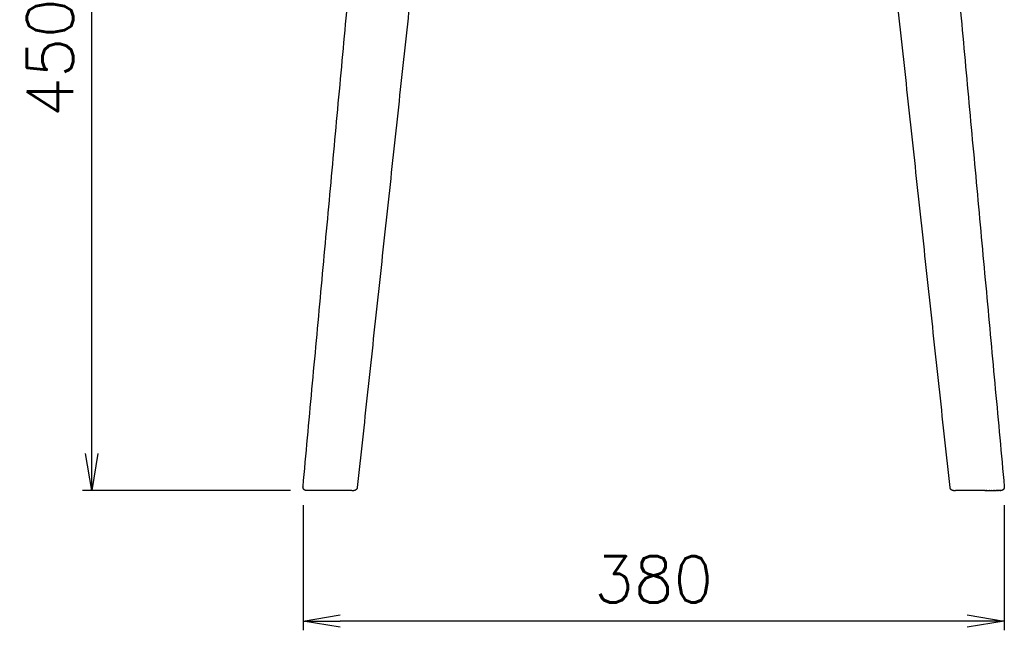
# Model space of a CAD drawing. Extents: x 4518 to 9249, y 4874 to 7665.
# Tile 2 of 6: x 8011 to 8542, y 6537 to 6866. Entities that reach past the tile are written whole.
import ezdxf

# ---------------------------------------------------------------- set-up
doc = ezdxf.new("R2010")
doc.units = 0
doc.header["$LTSCALE"] = 0.5
doc.layers.get('0').update_dxf_attribs({"linetype": 'CONTINUOUS'})
doc.layers.get('DEFPOINTS').update_dxf_attribs({"linetype": 'CONTINUOUS'})
doc.layers.add('Visible Lines', color=7, linetype='CONTINUOUS', true_color=0x000000)
doc.styles.get("Standard").update_dxf_attribs({"font": 'txt.shx', "bigfont": 'bigfont.shx'})
doc.dimstyles.new('1-10', dxfattribs={"dimtxt": 25, "dimasz": 20, "dimexe": 5, "dimexo": 10, "dimgap": 10, "dimtad": 1, "dimdec": 0, "dimzin": 9, "dimdsep": 46, "dimtxsty": 'Standard', "dimblk1": 'OPEN', "dimblk2": 'OPEN', "dimsah": 1, "dimcen": 0, "dimclrt": 7, "dimadec": 0, "dimazin": 0, "dimtfac": 0.5, "dimtdec": 0, "dimtofl": 0, "dimtmove": 0, "dimatfit": 3, "dimldrblk": 'OPEN', "dimfxl": 1, "dimtolj": 1, "dimtzin": 9, "dimarcsym": 0})

# ---------------------------------------------------------------- blocks, each defined once
blk = doc.blocks.new('_OPEN')
at = {"color": 0, "linetype": 'ByBlock'}
for p, q in [((-1, 0.167), (0, 0)), ((0, 0), (-1, -0.167)), ((0, 0), (-1, 0))]:
    blk.add_line(p, q, dxfattribs=at)
blk = doc.blocks.new('*D25')
at = {"color": 0, "lineweight": -2, "transparency": 16777216}
for p, q in [((8163.85, 6604.04), (8163.85, 6536.5)), ((8542.35, 6604.04), (8542.35, 6536.5)), ((8522.35, 6541.5), (8183.85, 6541.5))]:
    blk.add_line(p, q, dxfattribs=at)
at = {"layer": 'DEFPOINTS', "color": 0, "transparency": 16777216}
for p in [(8163.85, 6614.04), (8542.35, 6614.04), (8163.85, 6541.5)]:
    blk.add_point(p, dxfattribs=at)
at = {"color": 0, "lineweight": -2, "transparency": 16777216, "xscale": 20, "yscale": 20, "zscale": 20, "rotation": 180}
blk.add_blockref('_OPEN', (8163.85, 6541.5), dxfattribs=at)
at = {"color": 0, "lineweight": -2, "transparency": 16777216, "xscale": 20, "yscale": 20, "zscale": 20}
blk.add_blockref('_OPEN', (8542.35, 6541.5), dxfattribs=at)
at = {"color": 7, "transparency": 16777216, "insert": (8353.1, 6564), "char_height": 25, "attachment_point": 5}
blk.add_mtext('\\A1;380', dxfattribs=at)
blk = doc.blocks.new('*D26')
at = {"color": 0, "lineweight": -2, "transparency": 16777216}
for p, q in [((8151.05, 7079.09), (8044.84, 7079.09)), ((8049.84, 6631.91), (8049.84, 7059.09)), ((8157.11, 6611.91), (8044.84, 6611.91))]:
    blk.add_line(p, q, dxfattribs=at)
at = {"layer": 'DEFPOINTS', "color": 0, "transparency": 16777216}
for p in [(8049.84, 7079.09), (8161.05, 7079.09), (8167.11, 6611.91)]:
    blk.add_point(p, dxfattribs=at)
at = {"color": 0, "lineweight": -2, "transparency": 16777216, "xscale": 20, "yscale": 20, "zscale": 20}
for p, rotation in [((8049.84, 7079.09), 90), ((8049.84, 6611.91), 270)]:
    blk.add_blockref('_OPEN', p, dxfattribs=dict(at, rotation=rotation))
at = {"color": 7, "transparency": 16777216, "insert": (8027.34, 6845.5), "char_height": 25, "attachment_point": 5, "rotation": 90}
blk.add_mtext('\\A1;450', dxfattribs=at)

msp = doc.modelspace()

# ---------------------------------------------------------------- linework, layer by layer
at = {"layer": 'Visible Lines', "color": 0, "lineweight": -2}
for points, degree in [([(8163.851, 6614.039), (8183.219, 6824.271), (8202.588, 7034.503)], 2), ([(8503.616, 7034.503), (8522.984, 6824.271), (8542.352, 6614.039)], 2), ([(8237.51, 7024.078), (8215.325, 6818.865), (8193.14, 6613.652)], 2), ([(8513.063, 6613.654), (8490.879, 6818.866), (8468.694, 7024.078)], 2), ([(8165.931, 6611.911), (8165.833, 6611.911), (8165.787, 6611.911), (8165.788, 6611.911)], 3), ([(8165.968, 6611.911), (8165.95, 6611.911), (8165.931, 6611.911)], 2), ([(8166.056, 6611.911), (8166.012, 6611.911), (8165.968, 6611.911)], 2), ([(8166.069, 6611.911), (8166.062, 6611.911), (8166.056, 6611.911)], 2), ([(8166.155, 6611.911), (8166.112, 6611.911), (8166.069, 6611.911)], 2), ([(8166.208, 6611.911), (8166.182, 6611.911), (8166.155, 6611.911)], 2), ([(8166.555, 6611.911), (8166.381, 6611.911), (8166.208, 6611.911)], 2), ([(8166.596, 6611.911), (8166.575, 6611.911), (8166.555, 6611.911)], 2), ([(8167.077, 6611.911), (8166.837, 6611.911), (8166.596, 6611.911)], 2), ([(8167.114, 6611.911), (8167.096, 6611.911), (8167.077, 6611.911)], 2), ([(8167.338, 6611.911), (8167.226, 6611.911), (8167.114, 6611.911)], 2), ([(8167.383, 6611.911), (8167.361, 6611.911), (8167.338, 6611.911)], 2), ([(8167.582, 6611.911), (8167.482, 6611.911), (8167.383, 6611.911)], 2), ([(8167.752, 6611.911), (8167.667, 6611.911), (8167.582, 6611.911)], 2), ([(8167.808, 6611.911), (8167.78, 6611.911), (8167.752, 6611.911)], 2), ([(8168.035, 6611.911), (8167.921, 6611.911), (8167.808, 6611.911)], 2), ([(8168.07, 6611.911), (8168.052, 6611.911), (8168.035, 6611.911)], 2), ([(8168.336, 6611.911), (8168.203, 6611.911), (8168.07, 6611.911)], 2), ([(8168.351, 6611.911), (8168.344, 6611.911), (8168.336, 6611.911)], 2), ([(8168.512, 6611.911), (8168.431, 6611.911), (8168.351, 6611.911)], 2), ([(8168.732, 6611.911), (8168.622, 6611.911), (8168.512, 6611.911)], 2), ([(8170.084, 6611.911), (8169.408, 6611.911), (8168.732, 6611.911)], 2), ([(8170.11, 6611.911), (8170.097, 6611.911), (8170.084, 6611.911)], 2), ([(8170.939, 6611.911), (8170.524, 6611.911), (8170.11, 6611.911)], 2), ([(8171.005, 6611.911), (8170.972, 6611.911), (8170.939, 6611.911)], 2), ([(8171.832, 6611.911), (8171.418, 6611.911), (8171.005, 6611.911)], 2), ([(8171.883, 6611.911), (8171.858, 6611.911), (8171.832, 6611.911)], 2), ([(8172.241, 6611.911), (8172.062, 6611.911), (8171.883, 6611.911)], 2), ([(8172.318, 6611.911), (8172.28, 6611.911), (8172.241, 6611.911)], 2), ([(8172.648, 6611.911), (8172.483, 6611.911), (8172.318, 6611.911)], 2), ([(8172.821, 6611.911), (8172.734, 6611.911), (8172.648, 6611.911)], 2), ([(8173.068, 6611.911), (8172.944, 6611.911), (8172.821, 6611.911)], 2), ([(8173.501, 6611.911), (8173.285, 6611.911), (8173.068, 6611.911)], 2), ([(8173.804, 6611.911), (8173.653, 6611.911), (8173.501, 6611.911)], 2), ([(8173.816, 6611.911), (8173.81, 6611.911), (8173.804, 6611.911)], 2), ([(8174.286, 6611.911), (8174.051, 6611.911), (8173.816, 6611.911)], 2), ([(8188.166, 6611.911), (8181.25, 6611.911), (8174.333, 6611.911)], 2), ([(8190.266, 6611.911), (8189.216, 6611.911), (8188.166, 6611.911)], 2), ([(8190.266, 6611.911), (8190.326, 6611.911), (8190.387, 6611.911)], 2), ([(8190.549, 6611.911), (8190.766, 6611.911), (8190.995, 6611.911), (8191.203, 6611.911)], 3), ([(8515.003, 6611.911), (8515.328, 6611.911), (8515.654, 6611.911)], 2), ([(8515.817, 6611.911), (8515.877, 6611.911), (8515.938, 6611.911)], 2), ([(8518.037, 6611.911), (8516.988, 6611.911), (8515.938, 6611.911)], 2), ([(8531.87, 6611.911), (8524.954, 6611.911), (8518.037, 6611.911)], 2), ([(8531.917, 6611.911), (8532.153, 6611.911), (8532.388, 6611.911)], 2), ([(8532.563, 6611.911), (8532.475, 6611.911), (8532.388, 6611.911)], 2), ([(8532.563, 6611.911), (8532.633, 6611.911), (8532.703, 6611.911)], 2), ([(8532.915, 6611.911), (8532.809, 6611.911), (8532.703, 6611.911)], 2), ([(8532.915, 6611.911), (8533.149, 6611.911), (8533.382, 6611.911)], 2), ([(8533.556, 6611.911), (8533.469, 6611.911), (8533.382, 6611.911)], 2), ([(8533.556, 6611.911), (8533.721, 6611.911), (8533.886, 6611.911)], 2), ([(8533.901, 6611.911), (8533.893, 6611.911), (8533.886, 6611.911)], 2), ([(8533.901, 6611.911), (8534.111, 6611.911), (8534.32, 6611.911)], 2), ([(8534.515, 6611.911), (8534.418, 6611.911), (8534.32, 6611.911)], 2), ([(8534.515, 6611.911), (8534.89, 6611.911), (8535.265, 6611.911)], 2), ([(8535.418, 6611.911), (8535.341, 6611.911), (8535.265, 6611.911)], 2), ([(8535.418, 6611.911), (8535.516, 6611.911), (8535.615, 6611.911)], 2), ([(8535.703, 6611.911), (8535.659, 6611.911), (8535.615, 6611.911)], 2), ([(8535.703, 6611.911), (8535.899, 6611.911), (8536.094, 6611.911)], 2), ([(8536.249, 6611.911), (8536.171, 6611.911), (8536.094, 6611.911)], 2), ([(8536.249, 6611.911), (8536.341, 6611.911), (8536.433, 6611.911)], 2), ([(8536.509, 6611.911), (8536.471, 6611.911), (8536.433, 6611.911)], 2), ([(8536.509, 6611.911), (8536.815, 6611.911), (8537.121, 6611.911)], 2), ([(8537.243, 6611.911), (8537.182, 6611.911), (8537.121, 6611.911)], 2), ([(8537.243, 6611.911), (8537.397, 6611.911), (8537.552, 6611.911)], 2), ([(8537.692, 6611.911), (8537.622, 6611.911), (8537.552, 6611.911)], 2), ([(8537.692, 6611.911), (8537.733, 6611.911), (8537.774, 6611.911)], 2), ([(8537.903, 6611.911), (8537.839, 6611.911), (8537.774, 6611.911)], 2), ([(8537.903, 6611.911), (8538.036, 6611.911), (8538.169, 6611.911)], 2), ([(8538.297, 6611.911), (8538.233, 6611.911), (8538.169, 6611.911)], 2), ([(8538.297, 6611.911), (8538.346, 6611.911), (8538.396, 6611.911)], 2), ([(8538.48, 6611.911), (8538.438, 6611.911), (8538.396, 6611.911)], 2), ([(8538.48, 6611.911), (8538.551, 6611.911), (8538.621, 6611.911)], 2), ([(8538.82, 6611.911), (8538.721, 6611.911), (8538.621, 6611.911)], 2), ([(8538.82, 6611.911), (8538.844, 6611.911), (8538.869, 6611.911)], 2), ([(8539.095, 6611.911), (8538.982, 6611.911), (8538.869, 6611.911)], 2), ([(8539.095, 6611.911), (8539.136, 6611.911), (8539.177, 6611.911)], 2), ([(8539.399, 6611.911), (8539.288, 6611.911), (8539.177, 6611.911)], 2), ([(8539.399, 6611.911), (8539.429, 6611.911), (8539.46, 6611.911)], 2), ([(8539.636, 6611.911), (8539.548, 6611.911), (8539.46, 6611.911)], 2), ([(8539.636, 6611.911), (8539.642, 6611.911), (8539.649, 6611.911)], 2), ([(8539.995, 6611.911), (8539.822, 6611.911), (8539.649, 6611.911)], 2), ([(8539.995, 6611.911), (8540.036, 6611.911), (8540.076, 6611.911)], 2), ([(8540.147, 6611.911), (8540.111, 6611.911), (8540.076, 6611.911)], 2), ([(8540.147, 6611.911), (8540.153, 6611.911), (8540.158, 6611.911)], 2), ([(8540.258, 6611.911), (8540.208, 6611.911), (8540.158, 6611.911)], 2), ([(8540.258, 6611.911), (8540.265, 6611.911), (8540.272, 6611.911)], 2), ([(8540.38, 6611.911), (8540.326, 6611.911), (8540.272, 6611.911)], 2), ([(8540.38, 6611.911), (8540.394, 6611.911), (8540.408, 6611.911)], 2)]:
    msp.add_open_spline(points, degree=degree, dxfattribs=at)
for points, weights, degree, knots in [([(8165.788, 6611.911), (8165.695, 6611.92), (8165.509, 6611.938), (8165.286, 6611.973), (8165.158, 6612.011), (8164.775, 6612.172), (8164.541, 6612.337), (8164.351, 6612.546), (8163.976, 6612.956), (8163.8, 6613.482), (8163.851, 6614.035)], [1, 1, 1, 1, 1, 1, 1, 1, 0.943231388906, 0.943231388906, 1], 3, [0, 0, 0, 0, 0.3053679, 0.3053679, 0.7414763, 0.7414763, 1.6693781, 1.6693781, 1.6693781, 3.33204, 3.33204, 3.33204, 3.33204]), ([(8193.139, 6613.647), (8193.059, 6612.907), (8192.505, 6612.409), (8191.951, 6611.912), (8191.206, 6611.911)], [1, 0.933845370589, 1, 0.933898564, 1], 2, [0, 0, 0, 1.4631141, 1.4631141, 2.926201, 2.926201, 2.926201]), ([(8514.998, 6611.911), (8514.253, 6611.911), (8513.699, 6612.409), (8513.146, 6612.905), (8513.065, 6613.644)], [1, 0.933846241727, 1, 0.93418040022, 1], 2, [0, 0, 0, 1.4631132, 1.4631132, 2.9224758, 2.9224758, 2.9224758]), ([(8542.353, 6614.035), (8542.404, 6613.482), (8542.227, 6612.956), (8541.853, 6612.546), (8541.662, 6612.337), (8541.428, 6612.172), (8541.045, 6612.011), (8540.918, 6611.973), (8540.694, 6611.938), (8540.509, 6611.92), (8540.416, 6611.911)], [1, 0.943231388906, 0.943231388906, 1, 1, 1, 1, 1, 1, 1, 1], 3, [0, 0, 0, 0, 1.6626619, 1.6626619, 1.6626619, 2.5905637, 2.5905637, 3.0266722, 3.0266722, 3.33204, 3.33204, 3.33204, 3.33204])]:
    msp.add_rational_spline(points, weights, degree=degree, knots=knots, dxfattribs=at)

# ---------------------------------------------------------------- dimensions: what is measured, and where the dimension line sits
dim = msp.add_linear_dim(base=(8049.844, 7079.086), p1=(8167.114, 6611.911), p2=(8161.051, 7079.086), angle=90, text='450', dimstyle='1-10')
dim.commit()
dim.dimension.update_dxf_attribs({"geometry": '*D26', "text_midpoint": (8027.344, 6845.499)})
dim = msp.add_linear_dim(base=(8163.851, 6541.503), p1=(8542.352, 6614.039), p2=(8163.851, 6614.039), text='380', dimstyle='1-10')
dim.commit()
dim.dimension.update_dxf_attribs({"geometry": '*D25', "text_midpoint": (8353.102, 6541.503), "dimtype": 160})

doc.saveas('drawing.dxf')
